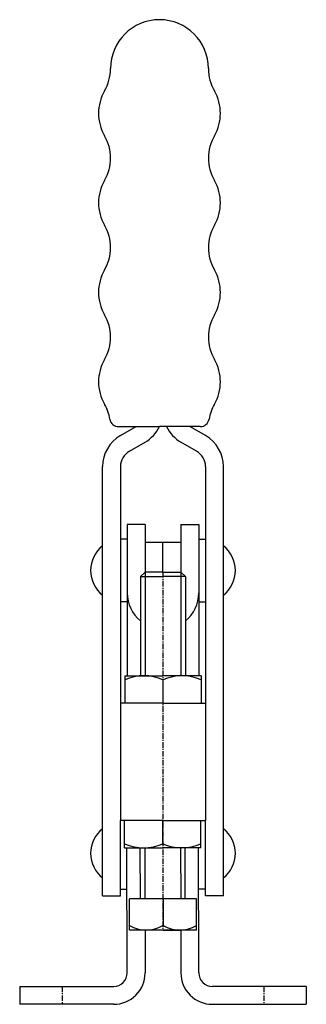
# Model space of a CAD drawing. Extents: x 136 to 200, y 50 to 270.
import ezdxf

# ---------------------------------------------------------------- set-up
doc = ezdxf.new("R2010")
doc.units = 0
doc.linetypes.add('CENTER', pattern=[2, 1.25, -0.25, 0.25, -0.25])
doc.layers.get('0').update_dxf_attribs({"linetype": 'CONTINUOUS'})
doc.layers.add('BRAUER-1', color=1, linetype='CENTER')

msp = doc.modelspace()

# ---------------------------------------------------------------- linework, layer by layer
for p, q in [((157.611102, 179.09893), (166.711101, 179.098929)), ((157.999998, 177.078202), (161.499998, 179.098929)), ((175.811099, 179.09893), (166.711101, 179.098929)), ((176.999998, 177.078203), (173.499998, 179.098929)), ((159.999998, 173.614101), (163.499998, 175.634827)), ((174.999998, 173.614101), (171.499998, 175.634827)), ((153.999999, 74.25), (153.999998, 170.149999)), ((157.999998, 170.149999), (157.999999, 117.299999)), ((176.999998, 170.15), (176.999999, 117.3)), ((180.999999, 74.25), (180.999998, 170.15)), ((159.499998, 157.249999), (159.499999, 123.424999)), ((163.499998, 157.249999), (159.499998, 157.249999)), ((163.499998, 157.249999), (163.499999, 146.599999)), ((171.499998, 157.249999), (175.499998, 157.25)), ((171.499998, 157.249999), (171.499999, 146.599999)), ((175.499998, 157.25), (175.499999, 123.425)), ((159.499998, 153.949999), (157.999998, 153.949999)), ((163.499998, 153.299999), (171.499998, 153.299999)), ((167.499999, 146.599999), (167.499998, 153.299999)), ((175.499998, 153.95), (176.999998, 153.95)), ((163.499999, 146.599999), (162.499999, 145.599999)), ((162.499999, 145.599999), (167.499999, 145.599999)), ((162.499999, 145.599999), (162.499999, 123.424999)), ((163.499999, 146.599999), (163.499999, 123.424999)), ((167.499999, 146.599999), (163.499999, 146.599999)), ((167.499999, 146.599999), (171.499999, 146.599999)), ((172.499999, 145.599999), (167.499999, 145.599999)), ((171.499999, 146.599999), (171.499999, 123.424999)), ((171.499999, 146.599999), (172.499999, 145.599999)), ((172.499999, 145.599999), (172.499999, 123.424999)), ((159.499999, 139.949999), (157.999999, 139.949999)), ((175.499999, 139.95), (176.999999, 139.95)), ((158.999999, 123.424999), (167.499999, 123.424999)), ((158.999999, 123.424999), (158.999999, 117.299999)), ((175.999999, 123.425), (167.499999, 123.424999)), ((175.999999, 123.425), (175.999999, 117.3)), ((167.499999, 122.506249), (167.499999, 117.299999)), ((167.499999, 117.299999), (157.999999, 117.299999)), ((157.999999, 117.299999), (157.999999, 91.1)), ((167.499999, 117.299999), (176.999999, 117.3)), ((176.999999, 117.3), (176.999999, 91.1)), ((157.999999, 74.25), (157.999999, 91.1)), ((167.499999, 91.1), (157.999999, 91.1)), ((158.937499, 84.975), (158.937499, 91.1)), ((167.437499, 91.1), (176.919444, 91.1)), ((167.437499, 85.89375), (167.437499, 91.1)), ((175.937499, 84.975), (175.937499, 91.1)), ((176.999999, 74.25), (176.999999, 91.1)), ((158.937499, 84.975), (167.437499, 84.975)), ((159.5, 57), (159.437499, 84.975)), ((162.484552, 73.6), (162.437499, 84.975)), ((163.437499, 84.975), (163.475732, 73.6)), ((175.937499, 84.975), (167.437499, 84.975)), ((171.437499, 84.975), (171.475732, 73.6)), ((172.484552, 73.6), (172.437499, 84.975)), ((175.5, 57), (175.437499, 84.975)), ((157.999999, 75.75), (159.499999, 75.75)), ((176.999999, 75.75), (175.499999, 75.75)), ((153.999999, 74.25), (157.999999, 74.25)), ((175, 73.6), (160, 73.6)), ((160, 66.6), (160, 73.6)), ((167.5, 73.6), (167.5, 67.6)), ((175, 66.6), (175, 73.6)), ((180.999999, 74.25), (176.999999, 74.25)), ((175, 66.6), (160, 66.6)), ((163.490367, 66.604477), (163.5, 57)), ((167.5, 66.6), (163.5, 66.6)), ((167.5, 66.6), (171.5, 66.6)), ((171.490376, 66.6), (171.5, 57)), ((135.5, 53.999999), (135.5, 49.999999)), ((135.5, 53.999999), (156.5, 53.999998)), ((199.5, 54), (178.5, 54)), ((199.5, 54), (199.5, 50)), ((156.5, 49.999998), (135.5, 49.999999)), ((178.5, 50), (199.5, 50))]:
    msp.add_line(p, q)
for centre, radius, start, end in [((166.711113, 259.098932), 10.932151, 0.000001, 180), ((145.778962, 259.098933), 10, 329.999982, 359.999996), ((187.643258, 259.09893), 10, 179.99999, 210), ((163.099468, 249.098928), 10, 149.999987, 209.999976), ((170.32275, 249.09893), 10, 330.00001, 30), ((145.778958, 239.098933), 10, 329.999979, 29.999996), ((187.643258, 239.09893), 10, 149.999991, 210), ((163.099463, 229.098928), 10, 149.999987, 209.999976), ((170.32275, 229.09893), 10, 330.00001, 30), ((145.778953, 219.098933), 10, 329.999979, 29.999996), ((187.643258, 219.09893), 10, 149.999991, 210), ((163.099458, 209.098928), 10, 149.999987, 209.999976), ((170.32275, 209.09893), 10, 330.00001, 30), ((145.778948, 199.098933), 10, 329.999982, 29.999996), ((187.643259, 199.09893), 10, 149.999991, 210), ((163.099453, 189.098928), 10, 149.999984, 209.999976), ((170.322751, 189.09893), 10, 330.00001, 30), ((145.778943, 179.098933), 10, 9.594053, 29.999996), ((187.643259, 179.09893), 10, 149.999991, 170.40593), ((157.611102, 181.09893), 2, 189.594047, 270), ((175.811099, 181.09893), 2, 270, 350.405933), ((159.499998, 182.56303), 8, 300.000001, 334.341095), ((175.499998, 182.56303), 8, 205.658907, 239.999999), ((161.999998, 170.149999), 8, 120.000001, 180.000001), ((172.999998, 170.149999), 8, 0.000001, 60.000003), ((161.999998, 170.149999), 4, 119.999997, 180.000001), ((172.999998, 170.149999), 4, 0.000001, 60.000003), ((158.330126, 146.949999), 7, 128.213217, 231.78679), ((176.669871, 146.95), 7, 308.213211, 51.786789), ((167.499999, 141.938588), 8, 180.000014, 231.317813), ((167.499999, 141.938588), 8, 308.682188, 359.999993), ((163.249999, 113.135692), 10.289307, 65.603414, 114.396587), ((171.749999, 113.135692), 10.289307, 65.603414, 114.396586), ((158.330126, 83.75), 7, 128.213211, 231.78679), ((176.669872, 83.75), 7, 308.213211, 51.78679), ((163.187499, 95.264307), 10.289307, 245.603405, 294.396586), ((171.687499, 95.264307), 10.289307, 245.603414, 294.396597), ((163.75, 74.13125), 7.53125, 240.137166, 299.862834), ((171.25, 74.13125), 7.53125, 240.137166, 299.862834), ((156.5, 57), 7, 270, 0.000011), ((156.5, 57), 3, 270, 0.000011), ((178.5, 57), 7, 179.999981, 270), ((178.5, 57), 3, 179.999981, 270)]:
    msp.add_arc(centre, radius, start, end)
at = {"layer": 'BRAUER-1'}
for p, q in [((167.499999, 146.599999), (167.5, 66.6)), ((145, 53.999999), (145, 49.999999)), ((190, 54), (190, 50))]:
    msp.add_line(p, q, dxfattribs=at)

doc.saveas('drawing.dxf')
